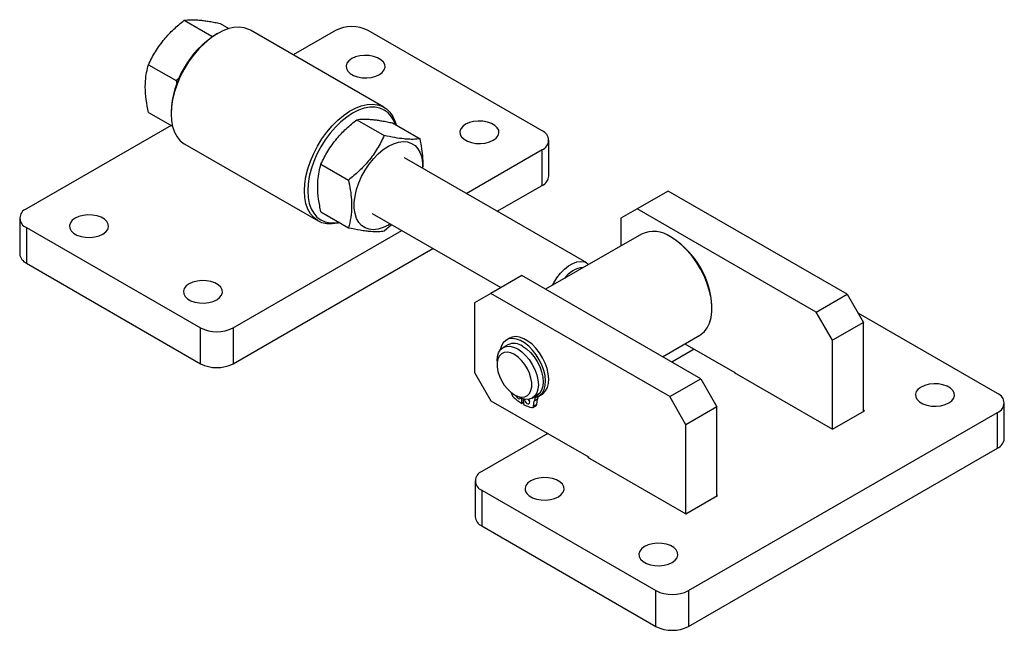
# Model space of a CAD drawing. Extents: x 87 to 805, y 171 to 534.
# Tile 2 of 2: x 476 to 805, y 313 to 518. Entities that reach past the tile are written whole.
import ezdxf

# ---------------------------------------------------------------- set-up
doc = ezdxf.new("R2010")
doc.units = 0
doc.header["$LTSCALE"] = 2
doc.linetypes.add('SLD-SÓLIDA', pattern=[0])
doc.layers.get('0').update_dxf_attribs({"linetype": 'CONTINUOUS'})

msp = doc.modelspace()

# ---------------------------------------------------------------- linework, layer by layer
at = {"color": 7, "linetype": 'SLD-SÓLIDA'}
for p, q in [((530.845, 517.465), (540.046, 512.153)), ((542.811, 516.395), (545.776, 514.683)), ((597.564, 488.373), (552.962, 514.121)), ((581.407, 514.032), (567.262, 505.866)), ((650.486, 480.434), (592.286, 514.032)), ((540.046, 512.153), (539.672, 511.449)), ((540.493, 512.067), (540.046, 512.153)), ((541.97, 513.032), (541.426, 512.718)), ((518.879, 502.579), (528.079, 497.267)), ((529.271, 498.29), (528.079, 497.267)), ((528.079, 497.267), (528.297, 496.118)), ((518.879, 486.623), (526.903, 481.99)), ((526.43, 486.74), (526.43, 486.112)), ((588.501, 484.18), (597.702, 478.869)), ((526.403, 482.279), (478.061, 454.371)), ((600.468, 483.11), (609.669, 477.799)), ((530.983, 476.048), (575.585, 450.3)), ((625.128, 459.515), (650.486, 474.154)), ((650.486, 462.188), (650.486, 474.154)), ((652.739, 465.328), (652.739, 477.294)), ((665.444, 436.241), (604.469, 471.441)), ((576.535, 469.294), (585.736, 463.983)), ((635.492, 453.532), (650.486, 462.188)), ((692.668, 460.296), (682.306, 454.314)), ((752.5, 425.756), (692.668, 460.296)), ((475.808, 451.231), (475.808, 439.266)), ((576.535, 453.338), (585.736, 448.027)), ((593.701, 452.788), (636.681, 427.976)), ((682.306, 454.314), (676.867, 451.173)), ((676.867, 451.173), (676.867, 441.971)), ((742.138, 419.774), (682.306, 454.314)), ((478.061, 448.091), (536.261, 414.493)), ((478.061, 448.091), (478.061, 436.126)), ((597.702, 446.957), (600.137, 449.073)), ((547.14, 414.493), (603.588, 447.08)), ((683.688, 445.908), (651.659, 427.418)), ((694.003, 444.626), (693.459, 444.94)), ((547.14, 402.528), (613.952, 441.097)), ((478.061, 436.126), (536.261, 402.528)), ((643.687, 432.02), (633.325, 426.039)), ((703.519, 397.48), (643.687, 432.02)), ((633.325, 426.039), (627.886, 422.897)), ((693.157, 391.498), (633.325, 426.039)), ((742.138, 419.774), (752.5, 425.756)), ((752.5, 425.756), (757.939, 416.335)), ((627.886, 422.897), (627.886, 399.563)), ((707.272, 421.012), (707.272, 421.64)), ((747.577, 410.353), (742.138, 419.774)), ((802.786, 392.513), (756.149, 419.436)), ((757.939, 416.335), (747.577, 410.353)), ((757.939, 386.594), (757.939, 416.335)), ((536.261, 402.528), (536.261, 414.493)), ((547.14, 414.493), (547.14, 402.528)), ((690.739, 404.858), (703.225, 412.066)), ((639.075, 408.874), (637.443, 407.932)), ((639.631, 411.062), (638.543, 410.434)), ((698.267, 409.204), (714.942, 399.578)), ((747.577, 380.612), (747.577, 410.353)), ((701.344, 407.428), (693.815, 403.082)), ((635.419, 403.459), (635.419, 402.203)), ((627.886, 399.563), (633.325, 390.142)), ((714.833, 399.641), (714.724, 399.578)), ((714.724, 399.578), (747.577, 380.612)), ((714.942, 399.578), (714.942, 399.452)), ((693.157, 391.498), (703.519, 397.48)), ((703.519, 397.48), (708.959, 388.059)), ((640.259, 392.785), (640.287, 392.522)), ((641.239, 392.123), (642.326, 391.495)), ((647.212, 391.01), (648.843, 391.952)), ((649.375, 391.67), (650.463, 392.298)), ((633.325, 390.142), (665.961, 371.302)), ((643.687, 389.206), (643.727, 390.851)), ((644.216, 389.511), (643.687, 389.206)), ((644.188, 390.715), (644.231, 388.892)), ((647.399, 387.872), (648.487, 388.5)), ((647.631, 388.282), (647.84, 389.994)), ((648.719, 388.91), (647.631, 388.282)), ((648.928, 390.622), (647.84, 389.994)), ((648.719, 388.91), (648.928, 390.622)), ((698.597, 382.077), (693.157, 391.498)), ((805.039, 377.407), (805.039, 389.373)), ((708.959, 388.059), (698.597, 382.077)), ((699.44, 326.572), (802.786, 386.233)), ((708.959, 358.318), (708.959, 388.059)), ((747.577, 380.612), (758.238, 386.767)), ((758.238, 386.767), (757.939, 386.939)), ((802.786, 374.267), (802.786, 386.233)), ((698.597, 352.336), (698.597, 382.077)), ((652.363, 379.152), (630.361, 366.451)), ((699.44, 314.607), (802.786, 374.267)), ((665.852, 371.365), (665.662, 371.255)), ((665.662, 371.255), (698.515, 352.289)), ((665.961, 371.302), (665.961, 371.082)), ((628.108, 363.311), (628.108, 351.345)), ((630.361, 360.171), (688.561, 326.572)), ((630.361, 360.171), (630.361, 348.205)), ((698.515, 352.289), (709.176, 358.444)), ((709.176, 358.444), (708.959, 358.569)), ((630.361, 348.205), (688.561, 314.607)), ((688.561, 314.607), (688.561, 326.572)), ((699.44, 326.572), (699.44, 314.607))]:
    msp.add_line(p, q, dxfattribs=at)
at = {"color": 7, "linetype": 'SLD-SÓLIDA', "flags": 128}
for points in [[(552.962, 514.121), (552.422, 514.404), (550.865, 514.939), (549.162, 515.148), (547.34, 515.028), (545.431, 514.58), (543.465, 513.812), (541.474, 512.736), (539.492, 511.371), (537.55, 509.738), (535.681, 507.865), (533.915, 505.782), (532.282, 503.523), (530.807, 501.126), (529.516, 498.629), (528.43, 496.074), (527.566, 493.503), (526.938, 490.958), (526.557, 488.481), (526.43, 486.112)], [(596.093, 499.274), (597.066, 499.99), (597.712, 500.82), (597.997, 501.715), (597.901, 502.623), (597.432, 503.492), (596.617, 504.271), (595.502, 504.914), (594.153, 505.385), (592.649, 505.656), (591.075, 505.711), (589.525, 505.547), (588.087, 505.173), (586.847, 504.612), (585.875, 503.896), (585.228, 503.066), (584.943, 502.171), (585.039, 501.263), (585.508, 500.394), (586.323, 499.615), (587.438, 498.972), (588.787, 498.501), (590.291, 498.23), (591.865, 498.175), (593.415, 498.339), (594.853, 498.713), (596.093, 499.274)], [(571.032, 460.364), (571.16, 462.733), (571.54, 465.21), (572.168, 467.755), (573.032, 470.326), (574.118, 472.881), (575.41, 475.377), (576.884, 477.775), (578.517, 480.034), (580.283, 482.117), (582.152, 483.99), (584.094, 485.623), (586.076, 486.988), (588.067, 488.063), (590.033, 488.831), (591.943, 489.279), (593.764, 489.4), (595.467, 489.191), (597.024, 488.656), (598.41, 487.803), (599.601, 486.648), (600.578, 485.208), (601.326, 483.508), (601.644, 482.431)], [(601.395, 482.575), (600.976, 483.65), (600.108, 485.181), (599.018, 486.436), (597.724, 487.392), (596.249, 488.035), (594.618, 488.352), (592.858, 488.338), (591.001, 487.994), (589.076, 487.325), (587.119, 486.343), (585.161, 485.064), (583.237, 483.512), (581.379, 481.711), (579.619, 479.693), (577.988, 477.493), (576.513, 475.147), (575.219, 472.697), (574.129, 470.184), (573.261, 467.651), (572.631, 465.142), (572.248, 462.699), (572.12, 460.364)], [(526.43, 486.112), (526.557, 483.891), (526.938, 481.853), (527.566, 480.033), (528.43, 478.459), (529.516, 477.159), (530.807, 476.153), (530.983, 476.048)], [(634.168, 477.294), (635.14, 478.01), (635.787, 478.84), (636.072, 479.735), (635.976, 480.643), (635.507, 481.512), (634.692, 482.291), (633.577, 482.934), (632.228, 483.405), (630.724, 483.675), (629.15, 483.73), (627.6, 483.566), (626.162, 483.193), (624.922, 482.632), (623.949, 481.915), (623.303, 481.086), (623.018, 480.191), (623.114, 479.282), (623.583, 478.414), (624.398, 477.635), (625.513, 476.991), (626.862, 476.521), (628.366, 476.25), (629.94, 476.195), (631.49, 476.359), (632.928, 476.733), (634.168, 477.294)], [(599.721, 449.312), (599.085, 448.924), (597.383, 448.089), (595.718, 447.567), (594.129, 447.369), (592.65, 447.502), (591.316, 447.96), (590.155, 448.735), (589.193, 449.809), (588.452, 451.157), (587.949, 452.751), (587.694, 454.553), (587.694, 456.525), (587.949, 458.621), (588.452, 460.795), (589.193, 462.999), (590.155, 465.183), (591.316, 467.299), (592.65, 469.298), (594.129, 471.138), (595.718, 472.775), (597.383, 474.175), (599.085, 475.305), (600.787, 476.14), (602.452, 476.662), (604.041, 476.86), (605.52, 476.727), (606.854, 476.269), (608.015, 475.494), (608.977, 474.42), (609.718, 473.072), (610.221, 471.478), (610.476, 469.676), (610.49, 467.966)], [(582.771, 449.738), (582.152, 449.577), (580.283, 449.293), (578.517, 449.337), (576.884, 449.71), (575.41, 450.405), (574.118, 451.411), (573.032, 452.711), (572.168, 454.284), (571.54, 456.105), (571.16, 458.142), (571.032, 460.364)], [(572.12, 460.364), (572.248, 458.177), (572.631, 456.176), (573.261, 454.395), (574.129, 452.864), (575.219, 451.609), (576.513, 450.653), (577.988, 450.011), (579.619, 449.694), (581.379, 449.707), (582.521, 449.882)], [(503.626, 445.893), (504.598, 446.61), (505.245, 447.439), (505.529, 448.334), (505.434, 449.243), (504.965, 450.112), (504.149, 450.89), (503.035, 451.534), (501.686, 452.004), (500.181, 452.275), (498.607, 452.33), (497.057, 452.166), (495.62, 451.793), (494.379, 451.231), (493.407, 450.515), (492.76, 449.685), (492.476, 448.79), (492.571, 447.882), (493.04, 447.013), (493.855, 446.235), (494.97, 445.591), (496.319, 445.12), (497.824, 444.85), (499.397, 444.795), (500.947, 444.959), (502.385, 445.332), (503.626, 445.893)], [(703.225, 412.066), (703.554, 412.269), (704.744, 413.271), (705.723, 414.566), (706.475, 416.129), (706.983, 417.932), (707.24, 419.941), (707.24, 422.119), (706.983, 424.424), (706.475, 426.815), (705.723, 429.246), (704.744, 431.672), (703.554, 434.048), (702.176, 436.33), (700.635, 438.475), (698.961, 440.443), (697.184, 442.198), (695.338, 443.707), (693.457, 444.941)], [(654.018, 428.78), (654.432, 429.59), (655.47, 431.283), (656.665, 432.827), (657.975, 434.17), (659.357, 435.265), (660.762, 436.076), (662.143, 436.576), (663.454, 436.746), (664.648, 436.581), (665.687, 436.088), (666.101, 435.756)], [(541.701, 423.913), (542.673, 424.629), (543.32, 425.459), (543.604, 426.354), (543.509, 427.263), (543.04, 428.131), (542.224, 428.91), (541.11, 429.553), (539.761, 430.024), (538.256, 430.295), (536.682, 430.35), (535.132, 430.186), (533.695, 429.812), (532.454, 429.251), (531.482, 428.535), (530.835, 427.705), (530.551, 426.81), (530.646, 425.902), (531.115, 425.033), (531.93, 424.254), (533.045, 423.611), (534.394, 423.14), (535.899, 422.869), (537.472, 422.814), (539.022, 422.979), (540.46, 423.352), (541.701, 423.913)], [(650.463, 392.298), (650.87, 392.571), (651.676, 393.42), (652.262, 394.542), (652.609, 395.901), (652.705, 397.451), (652.548, 399.142), (652.143, 400.916), (651.502, 402.715), (650.648, 404.481), (649.608, 406.153), (648.417, 407.677), (647.115, 409.003), (645.744, 410.086), (644.35, 410.891), (642.979, 411.391), (641.677, 411.569), (640.486, 411.419), (639.631, 411.062)], [(635.419, 403.459), (635.552, 404.938), (635.945, 406.208), (636.584, 407.218), (637.443, 407.931), (638.489, 408.319), (639.684, 408.367), (640.98, 408.073), (642.327, 407.448), (643.675, 406.517), (644.971, 405.315), (646.165, 403.888), (647.212, 402.292), (648.071, 400.587), (648.709, 398.839), (649.102, 397.116), (649.235, 395.483), (649.102, 394.003), (648.709, 392.734), (648.071, 391.723), (647.212, 391.011), (646.165, 390.623), (644.971, 390.575), (643.675, 390.869), (642.327, 391.494), (642.327, 391.494)], [(648.784, 391.396), (649.782, 391.943), (650.588, 392.792), (651.174, 393.914), (651.521, 395.273), (651.617, 396.823), (651.46, 398.514), (651.055, 400.288), (650.414, 402.087), (649.56, 403.853), (648.52, 405.525), (647.329, 407.049), (646.027, 408.375), (644.656, 409.458), (643.262, 410.263), (641.891, 410.763), (640.589, 410.941), (639.398, 410.791), (638.358, 410.319), (637.504, 409.54), (636.863, 408.48), (636.458, 407.174), (636.431, 407.03)], [(643.959, 408.39), (645.307, 407.459), (646.603, 406.257), (647.797, 404.83), (648.844, 403.234), (649.703, 401.529), (650.341, 399.781), (650.734, 398.058), (650.867, 396.425), (650.734, 394.945), (650.341, 393.676), (649.703, 392.665), (648.844, 391.953), (648.843, 391.952)], [(641.239, 392.122), (642.45, 391.57), (643.607, 391.337), (644.66, 391.431), (645.565, 391.849), (646.28, 392.573), (646.775, 393.571), (647.028, 394.799), (647.028, 396.204), (646.775, 397.724), (646.28, 399.294), (645.565, 400.843), (644.66, 402.305), (643.607, 403.616), (642.45, 404.718), (641.239, 405.564), (640.029, 406.115), (638.872, 406.349), (637.819, 406.255), (636.914, 405.837), (636.199, 405.113), (635.704, 404.115), (635.451, 402.887), (635.451, 401.482), (635.704, 399.961), (636.199, 398.392), (636.914, 396.843), (637.819, 395.381), (638.872, 394.07), (640.029, 392.968), (641.239, 392.122)], [(786.468, 389.373), (787.44, 390.089), (788.087, 390.919), (788.371, 391.814), (788.276, 392.722), (787.807, 393.591), (786.992, 394.37), (785.877, 395.013), (784.528, 395.484), (783.024, 395.755), (781.45, 395.81), (779.9, 395.646), (778.462, 395.272), (777.222, 394.711), (776.249, 393.995), (775.603, 393.165), (775.318, 392.27), (775.414, 391.361), (775.882, 390.493), (776.698, 389.714), (777.813, 389.071), (779.161, 388.6), (780.666, 388.329), (782.24, 388.274), (783.79, 388.438), (785.228, 388.812), (786.468, 389.373)], [(641.704, 391.854), (641.837, 391.584), (642.137, 391.179), (642.49, 390.893), (642.844, 390.77), (643.144, 390.829), (643.317, 391.005)], [(644.512, 390.642), (644.573, 390.35), (644.774, 389.888), (645.074, 389.483), (645.428, 389.198), (645.782, 389.075), (646.082, 389.133), (646.282, 389.364), (646.352, 389.732)], [(646.352, 389.732), (646.282, 390.181), (646.1, 390.611)], [(655.926, 357.973), (656.898, 358.689), (657.545, 359.519), (657.829, 360.414), (657.733, 361.322), (657.265, 362.191), (656.449, 362.969), (655.335, 363.613), (653.986, 364.084), (652.481, 364.354), (650.907, 364.409), (649.357, 364.245), (647.92, 363.872), (646.679, 363.311), (645.707, 362.594), (645.06, 361.764), (644.776, 360.869), (644.871, 359.961), (645.34, 359.092), (646.155, 358.314), (647.27, 357.67), (648.619, 357.199), (650.124, 356.929), (651.697, 356.874), (653.247, 357.038), (654.685, 357.411), (655.926, 357.973)], [(694, 335.992), (694.973, 336.709), (695.62, 337.538), (695.904, 338.433), (695.808, 339.342), (695.34, 340.21), (694.524, 340.989), (693.409, 341.633), (692.061, 342.103), (690.556, 342.374), (688.982, 342.429), (687.432, 342.265), (685.995, 341.892), (684.754, 341.33), (683.782, 340.614), (683.135, 339.784), (682.851, 338.889), (682.946, 337.981), (683.415, 337.112), (684.23, 336.333), (685.345, 335.69), (686.694, 335.219), (688.199, 334.949), (689.772, 334.894), (691.322, 335.058), (692.76, 335.431), (694, 335.992)]]:
    msp.add_lwpolyline(points, dxfattribs=at)
at = {"color": 7, "linetype": 'SLD-SÓLIDA'}
for centre, radius, start, end in [((586.847, 503.534), 11.823, 62.60955, 117.39048), ((558.995, 485.258), 32.599, 122.61121, 177.39417), ((649.294, 477.294), 3.359, 290.78343, 69.21665), ((648.89, 465.712), 3.869, 294.37489, 354.30487), ((479.253, 451.231), 3.359, 110.78314, 249.21678), ((687.736, 436.976), 9.807, 54.31224, 114.37733), ((678.534, 420.373), 28.766, 2.52433, 57.47567), ((479.658, 439.65), 3.869, 185.69481, 245.6255), ((664.962, 426.288), 8.447, 94.59541, 145.39922), ((541.701, 424.991), 11.823, 242.60965, 297.39033), ((641.097, 404.395), 4.914, 54.38239, 114.30712), ((541.701, 413.025), 11.823, 242.60965, 297.39033), ((642.134, 392.772), 1.864, 187.72901, 225.91264), ((801.594, 389.373), 3.359, 290.78342, 69.21662), ((652.415, 403.308), 16.585, 225.72519, 238.2482), ((649.07, 397.514), 9.888, 240.69978, 258.39769), ((647.671, 391.55), 2.084, 207.95756, 230.12999), ((649.423, 389.948), 1.583, 113.80569, 178.32961), ((648.194, 388.937), 0.526, 303.88589, 357.01901), ((650.832, 390.463), 1.91, 141.74941, 175.21441), ((647.174, 388.277), 0.458, 258.32887, 0.59978), ((801.19, 377.791), 3.869, 294.3747, 354.30519), ((631.553, 363.311), 3.359, 110.78342, 249.21662), ((631.958, 351.729), 3.869, 185.6948, 245.62542), ((694, 337.07), 11.823, 242.60965, 297.39033), ((694, 325.105), 11.823, 242.60965, 297.39033)]:
    msp.add_arc(centre, radius, start, end, dxfattribs=at)
for points, knots in [([(518.879, 502.579), (519.232, 503.314), (519.94, 504.788), (521.181, 506.968), (522.592, 509.11), (524.114, 511.076), (525.702, 512.857), (527.319, 514.463), (529.034, 516.006), (530.241, 516.978), (530.845, 517.465)], [0, 0, 0, 0, 0.1320293, 0.2645735, 0.3992775, 0.5350075, 0.6498911, 0.7654054, 0.8825077, 1, 1, 1, 1]), ([(530.845, 517.465), (531.198, 517.512), (531.907, 517.608), (533.148, 517.667), (534.558, 517.645), (536.08, 517.528), (537.668, 517.334), (539.285, 517.081), (541.001, 516.769), (542.207, 516.52), (542.811, 516.395)], [0, 0, 0, 0, 0.1320294, 0.2645735, 0.3992775, 0.5350075, 0.6498911, 0.7654054, 0.8825077, 1, 1, 1, 1]), ([(518.879, 486.623), (518.734, 487.316), (518.28, 489.493), (517.791, 493.115), (517.784, 496.884), (518.202, 500.028), (518.652, 501.726), (518.879, 502.579)], [0, 0, 0, 0, 0.1171486, 0.3680165, 0.6249652, 0.8114842, 1, 1, 1, 1]), ([(576.535, 469.294), (576.888, 470.03), (577.597, 471.504), (578.838, 473.683), (580.248, 475.825), (581.77, 477.792), (583.358, 479.572), (584.975, 481.179), (586.691, 482.721), (587.897, 483.694), (588.501, 484.18)], [0, 0, 0, 0, 0.1320295, 0.2645735, 0.3992775, 0.5350075, 0.649891, 0.7654054, 0.8825076, 1, 1, 1, 1]), ([(588.501, 484.18), (588.855, 484.228), (589.563, 484.324), (590.804, 484.383), (592.214, 484.361), (593.736, 484.244), (595.324, 484.05), (596.941, 483.797), (598.657, 483.485), (599.864, 483.235), (600.468, 483.11)], [0, 0, 0, 0, 0.1320295, 0.2645735, 0.3992775, 0.5350075, 0.649891, 0.7654054, 0.8825076, 1, 1, 1, 1]), ([(597.702, 478.869), (596.973, 477.398), (595.873, 475.179), (593.987, 472.338), (592.012, 469.784), (589.304, 466.918), (586.932, 464.967), (585.736, 463.983)], [0, 0, 0, 0, 0.264537, 0.3992927, 0.5350748, 0.7654073, 1, 1, 1, 1]), ([(609.669, 477.799), (608.94, 477.713), (607.839, 477.584), (605.954, 477.62), (603.978, 477.77), (601.27, 478.147), (598.899, 478.627), (597.702, 478.869)], [0, 0, 0, 0, 0.264537, 0.3992927, 0.5350748, 0.7654072, 1, 1, 1, 1]), ([(610.657, 467.869), (610.692, 468.986), (610.758, 471.092), (610.339, 474.471), (609.893, 476.686), (609.669, 477.799)], [0, 0, 0, 0, 0.3593166, 0.6779526, 1, 1, 1, 1]), ([(576.535, 453.338), (576.39, 454.031), (575.936, 456.209), (575.448, 459.831), (575.441, 463.6), (575.858, 466.744), (576.309, 468.441), (576.535, 469.294)], [0, 0, 0, 0, 0.1171486, 0.3680165, 0.6249652, 0.811484, 1, 1, 1, 1]), ([(585.736, 463.983), (585.96, 462.879), (586.411, 460.662), (586.826, 457.072), (586.826, 453.298), (586.342, 450.235), (585.88, 448.553), (585.736, 448.027)], [0, 0, 0, 0, 0.1866758, 0.3750326, 0.6255592, 0.8828518, 1, 1, 1, 1]), ([(585.736, 448.027), (587.084, 447.755), (589.119, 447.345), (591.547, 446.996), (593.629, 446.784), (595.785, 446.725), (597.059, 446.879), (597.702, 446.957)], [0, 0, 0, 0, 0.264537, 0.3992928, 0.5350747, 0.7654072, 1, 1, 1, 1])]:
    msp.add_open_spline(points, degree=3, knots=knots, dxfattribs=at)

doc.saveas('drawing.dxf')
